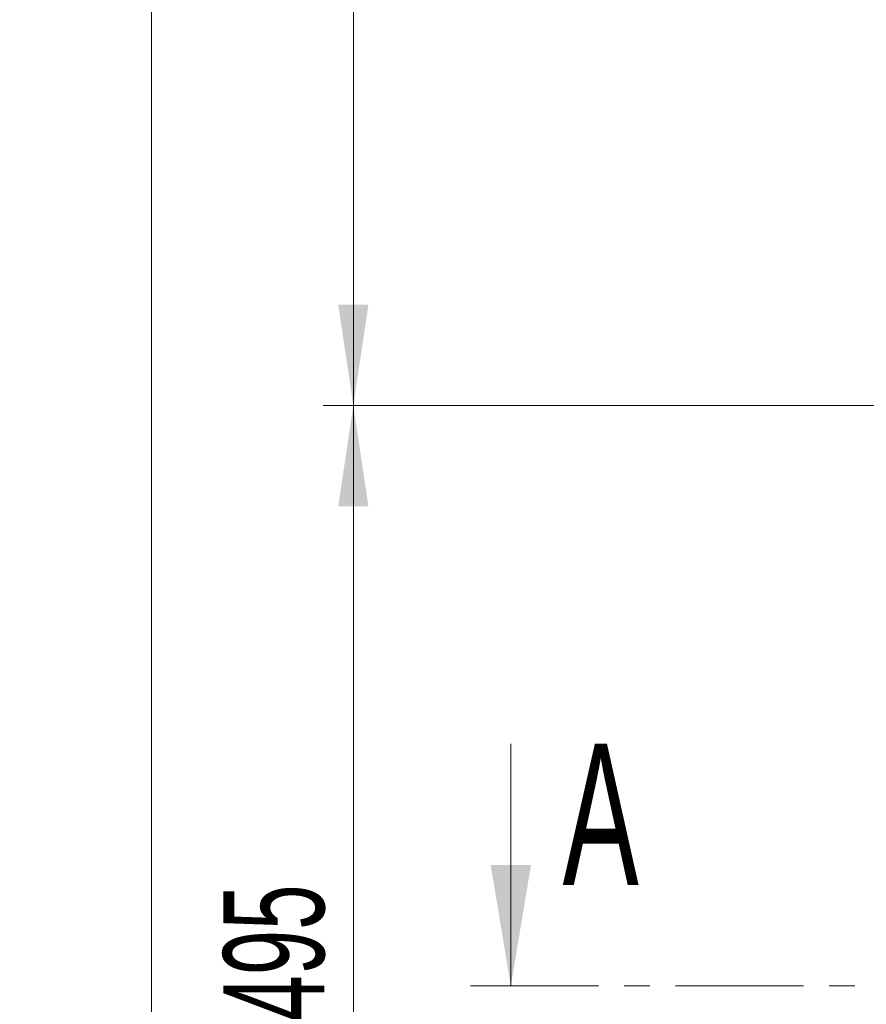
# Model space of a CAD drawing. Header units: millimetres. Extents: x 0 to 8410, y 0 to 5940.
# Tile 183 of 256: x 4439 to 4858, y 2436 to 2924. Entities that reach past the tile are written whole.
import ezdxf

# ---------------------------------------------------------------- set-up
doc = ezdxf.new("R2010")
doc.units = ezdxf.units.MM
doc.header["$LTSCALE"] = 10
doc.linetypes.add('CENTER', pattern=[10.16, 6.35, -1.27, 1.27, -1.27])
doc.styles.add('SLDTEXTSTYLE0', font='TXT', dxfattribs={"width": 0.605})
doc.dimstyles.new('SLDDIMSTYLE0', dxfattribs={"dimtxt": 50, "dimasz": 50, "dimexe": 0, "dimexo": 0.0625, "dimgap": 12.5, "dimtad": 1, "dimtoh": 1, "dimdec": 1, "dimrnd": 1e-09, "dimzin": 12, "dimdsep": 46, "dimtxsty": 'SLDTEXTSTYLE0', "dimsah": 1, "dimcen": 0.09, "dimadec": 0, "dimazin": 0, "dimtfac": 1, "dimtofl": 0, "dimtmove": 0, "dimatfit": 3, "dimfxl": 1, "dimfrac": 2, "dimtolj": 1, "dimtzin": 12, "dimarcsym": 0})

# ---------------------------------------------------------------- blocks, each defined once
blk = doc.blocks.new('*D8')
at = {"color": 7, "linetype": 'Continuous', "lineweight": 0}
for p, q in [((5314.72, 3632.57), (4589.07, 3632.57)), ((4604.07, 3632.57), (4604.07, 2732.57)), ((5314.72, 2732.57), (4589.07, 2732.57))]:
    blk.add_line(p, q, dxfattribs=at)
for points in [[(4604.07, 3632.57), (4596.57, 3582.57), (4611.57, 3582.57)], [(4604.07, 2732.57), (4611.57, 2782.57), (4596.57, 2782.57)]]:
    blk.add_solid(points, dxfattribs=at)
at = {"color": 7, "linetype": 'Continuous', "lineweight": 0, "insert": (4539.62, 3125.29), "char_height": 50, "attachment_point": 1, "rotation": 90, "style": 'SLDTEXTSTYLE0'}
blk.add_mtext('900', dxfattribs=at)
blk = doc.blocks.new('*D9')
at = {"color": 7, "linetype": 'Continuous', "lineweight": 0}
for p, q in [((5314.72, 2732.57), (4589.07, 2732.57)), ((4604.07, 2237.57), (4604.07, 2732.57)), ((4975.83, 2237.57), (4589.07, 2237.57))]:
    blk.add_line(p, q, dxfattribs=at)
for points in [[(4604.07, 2732.57), (4596.57, 2682.57), (4611.57, 2682.57)], [(4604.07, 2237.57), (4611.57, 2287.57), (4596.57, 2287.57)]]:
    blk.add_solid(points, dxfattribs=at)
at = {"color": 7, "linetype": 'Continuous', "lineweight": 0, "insert": (4539.62, 2427.79), "char_height": 50, "attachment_point": 1, "rotation": 90, "style": 'SLDTEXTSTYLE0'}
blk.add_mtext('495', dxfattribs=at)
blk = doc.blocks.new('*D10')
at = {"color": 7, "linetype": 'Continuous', "lineweight": 0}
for p, q in [((5314.72, 3964.57), (4489.07, 3964.57)), ((4504.07, 2237.57), (4504.07, 3964.57)), ((4975.83, 2237.57), (4489.07, 2237.57))]:
    blk.add_line(p, q, dxfattribs=at)
for points in [[(4504.07, 3964.57), (4496.57, 3914.57), (4511.57, 3914.57)], [(4504.07, 2237.57), (4511.57, 2287.57), (4496.57, 2287.57)]]:
    blk.add_solid(points, dxfattribs=at)
at = {"color": 7, "linetype": 'Continuous', "lineweight": 0, "insert": (4439.62, 3024.71), "char_height": 50, "attachment_point": 1, "rotation": 90, "style": 'SLDTEXTSTYLE0'}
blk.add_mtext('1727', dxfattribs=at)

msp = doc.modelspace()

# ---------------------------------------------------------------- linework, layer by layer
at = {"color": 7, "linetype": 'Continuous', "lineweight": 0}
msp.add_line((4682.123019, 2565.004786), (4682.123019, 2445.004786), dxfattribs=at)
at = {"color": 7, "linetype": 'CENTER', "lineweight": 0}
msp.add_line((4662.123019, 2445.004786), (5513.697375, 2445.004786), dxfattribs=at)
at = {"color": 7, "linetype": 'Continuous', "lineweight": 0}
msp.add_solid([(4682.123019, 2445.004786), (4692.123019, 2505.004786), (4672.123019, 2505.004786)], dxfattribs=at)

# ---------------------------------------------------------------- texts
at = {"color": 7, "linetype": 'Continuous', "insert": (4707.747852, 2565.004786), "char_height": 70, "attachment_point": 1, "style": 'SLDTEXTSTYLE0'}
msp.add_mtext('A', dxfattribs=at)

# ---------------------------------------------------------------- dimensions: what is measured, and where the dimension line sits
at = {"color": 7, "linetype": 'Continuous', "lineweight": 0}
for base, p1, p2, picture, middle in [((4504.072845, 3964.574759), (4975.825542, 2237.574759), (5314.724686, 3964.574759), '*D10', (4504.072845, 3101.074759)), ((4604.072845, 2732.574759), (5314.724686, 3632.574759), (5314.724686, 2732.574759), '*D8', (4604.072845, 3182.574759)), ((4604.072845, 2732.574759), (4975.825542, 2237.574759), (5314.724686, 2732.574759), '*D9', (4604.072845, 2485.074759))]:
    dim = msp.add_linear_dim(base=base, p1=p1, p2=p2, angle=90, dimstyle='SLDDIMSTYLE0', dxfattribs=at)
    dim.commit()
    dim.dimension.update_dxf_attribs({"geometry": picture, "text_midpoint": middle, "dimtype": 160})

doc.saveas('drawing.dxf')
